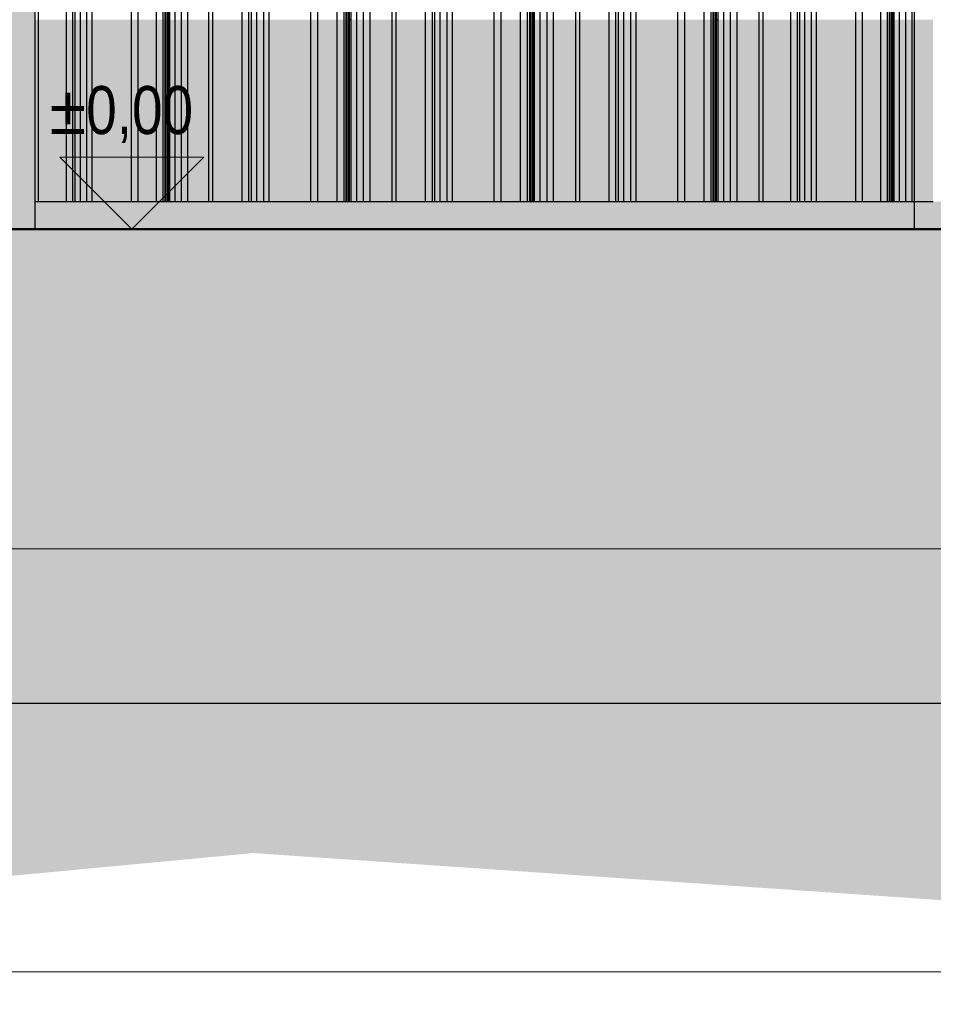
# Model space of a CAD drawing. Header units: metres. Extents: x -58265 to 590738, y -55036 to 35250.
# Tile 104 of 160: x 560654 to 562561, y -52304 to -50249. Entities that reach past the tile are written whole.
import ezdxf

# ---------------------------------------------------------------- set-up
doc = ezdxf.new("R2010")
doc.units = ezdxf.units.M
doc.header["$LTSCALE"] = 0.05
for name, color, linetype in [('Ansicht Süd_3_A_1_Decken_Roh', 7, 'Continuous'), ('Ansicht Süd_3_A_1_Fassaden', 7, 'Continuous'), ('Ansicht Süd_3_A_1_Schraffuren', 7, 'Continuous'), ('Ansicht Süd_3_A_1_Wände_Außen', 7, 'Continuous'), ('Ansicht Süd_3_A_2_Fenster_Türen.Ergänzung', 7, 'Continuous'), ('Ansicht Süd_3_A_4_Bemaßung_100', 7, 'Continuous')]:
    doc.layers.add(name, color=color, linetype=linetype)
doc.styles.add('ERSTELLTER_STIL_2', font='txt')

msp = doc.modelspace()

# ---------------------------------------------------------------- hatches: boundary and pattern name
at = {"layer": 'Ansicht Süd_3_A_1_Schraffuren', "linetype": 'Continuous', "lineweight": 15}
for points in [[(560226.7, -50686.1), (560685.9, -50686.1), (560685.9, -45403.3), (560226.7, -46052.8)], [(560694, -50628.9), (560694, -50248.9), (560685.9, -50248.9), (560685.9, -50628.9)], [(560751.8, -50628.9), (560751.8, -50248.9), (560694, -50248.9), (560694, -50628.9)], [(560765.6, -50628.9), (560765.6, -50248.9), (560751.8, -50248.9), (560751.8, -50628.9)], [(560770.4, -50628.9), (560770.4, -50248.9), (560765.6, -50248.9), (560765.6, -50628.9)], [(560781, -50628.9), (560781, -50248.9), (560770.4, -50248.9), (560770.4, -50628.9)], [(560794.7, -50628.9), (560794.7, -50248.9), (560781, -50248.9), (560781, -50628.9)], [(560805.3, -50628.9), (560805.3, -50248.9), (560794.7, -50248.9), (560794.7, -50628.9)], [(560887.6, -50628.9), (560887.6, -50248.9), (560805.3, -50248.9), (560805.3, -50628.9)], [(560901.5, -50628.9), (560901.5, -50248.9), (560887.6, -50248.9), (560887.6, -50628.9)], [(560939.8, -50628.9), (560939.8, -50248.9), (560901.5, -50248.9), (560901.5, -50628.9)], [(560953.7, -50628.9), (560953.7, -50248.9), (560939.8, -50248.9), (560939.8, -50628.9)], [(560957.8, -50628.9), (560957.8, -50248.9), (560953.7, -50248.9), (560953.7, -50628.9)], [(560959.4, -50628.9), (560959.4, -50248.9), (560957.8, -50248.9), (560957.8, -50628.9)], [(560963, -50628.9), (560963, -50248.9), (560959.4, -50248.9), (560959.4, -50628.9)], [(560964.6, -50628.9), (560964.6, -50248.9), (560963, -50248.9), (560963, -50628.9)], [(560967.4, -50628.9), (560967.4, -50248.9), (560964.6, -50248.9), (560964.6, -50628.9)], [(560978.8, -50628.9), (560978.8, -50248.9), (560967.4, -50248.9), (560967.4, -50628.9)], [(560992.1, -50628.9), (560992.1, -50248.9), (560978.8, -50248.9), (560978.8, -50628.9)], [(561004.9, -50628.9), (561004.9, -50248.9), (560992.1, -50248.9), (560992.1, -50628.9)], [(561048.7, -50628.9), (561048.7, -50248.9), (561004.9, -50248.9), (561004.9, -50628.9)], [(561057.3, -50628.9), (561057.3, -50248.9), (561048.7, -50248.9), (561048.7, -50628.9)], [(561118.3, -50628.9), (561118.3, -50248.9), (561057.3, -50248.9), (561057.3, -50628.9)], [(561132.8, -50628.9), (561132.8, -50248.9), (561118.3, -50248.9), (561118.3, -50628.9)], [(561137.9, -50628.9), (561137.9, -50248.9), (561132.8, -50248.9), (561132.8, -50628.9)], [(561149.1, -50628.9), (561149.1, -50248.9), (561137.9, -50248.9), (561137.9, -50628.9)], [(561163.5, -50628.9), (561163.5, -50248.9), (561149.1, -50248.9), (561149.1, -50628.9)], [(561174.7, -50628.9), (561174.7, -50248.9), (561163.5, -50248.9), (561163.5, -50628.9)], [(561261.5, -50628.9), (561261.5, -50248.9), (561174.7, -50248.9), (561174.7, -50628.9)], [(561276.2, -50628.9), (561276.2, -50248.9), (561261.5, -50248.9), (561261.5, -50628.9)], [(561316.6, -50628.9), (561316.6, -50248.9), (561276.2, -50248.9), (561276.2, -50628.9)], [(561331.3, -50628.9), (561331.3, -50248.9), (561316.6, -50248.9), (561316.6, -50628.9)], [(561335.6, -50628.9), (561335.6, -50248.9), (561331.3, -50248.9), (561331.3, -50628.9)], [(561337.3, -50628.9), (561337.3, -50248.9), (561335.6, -50248.9), (561335.6, -50628.9)], [(561341.1, -50628.9), (561341.1, -50248.9), (561337.3, -50248.9), (561337.3, -50628.9)], [(561342.8, -50628.9), (561342.8, -50248.9), (561341.1, -50248.9), (561341.1, -50628.9)], [(561345.7, -50628.9), (561345.7, -50248.9), (561342.8, -50248.9), (561342.8, -50628.9)], [(561357.8, -50628.9), (561357.8, -50248.9), (561345.7, -50248.9), (561345.7, -50628.9)], [(561371.8, -50628.9), (561371.8, -50248.9), (561357.8, -50248.9), (561357.8, -50628.9)], [(561385.3, -50628.9), (561385.3, -50248.9), (561371.8, -50248.9), (561371.8, -50628.9)], [(561431.6, -50628.9), (561431.6, -50248.9), (561385.3, -50248.9), (561385.3, -50628.9)], [(561440.1, -50628.9), (561440.1, -50248.9), (561431.6, -50248.9), (561431.6, -50628.9)], [(561501.2, -50628.9), (561501.2, -50248.9), (561440.1, -50248.9), (561440.1, -50628.9)], [(561515.7, -50628.9), (561515.7, -50248.9), (561501.2, -50248.9), (561501.2, -50628.9)], [(561520.7, -50628.9), (561520.7, -50248.9), (561515.7, -50248.9), (561515.7, -50628.9)], [(561531.9, -50628.9), (561531.9, -50248.9), (561520.7, -50248.9), (561520.7, -50628.9)], [(561546.4, -50628.9), (561546.4, -50248.9), (561531.9, -50248.9), (561531.9, -50628.9)], [(561557.6, -50628.9), (561557.6, -50248.9), (561546.4, -50248.9), (561546.4, -50628.9)], [(561644.4, -50628.9), (561644.4, -50248.9), (561557.6, -50248.9), (561557.6, -50628.9)], [(561659, -50628.9), (561659, -50248.9), (561644.4, -50248.9), (561644.4, -50628.9)], [(561699.5, -50628.9), (561699.5, -50248.9), (561659, -50248.9), (561659, -50628.9)], [(561714.1, -50628.9), (561714.1, -50248.9), (561699.5, -50248.9), (561699.5, -50628.9)], [(561718.5, -50628.9), (561718.5, -50248.9), (561714.1, -50248.9), (561714.1, -50628.9)], [(561720.2, -50628.9), (561720.2, -50248.9), (561718.5, -50248.9), (561718.5, -50628.9)], [(561723.9, -50628.9), (561723.9, -50248.9), (561720.2, -50248.9), (561720.2, -50628.9)], [(561725.6, -50628.9), (561725.6, -50248.9), (561723.9, -50248.9), (561723.9, -50628.9)], [(561728.6, -50628.9), (561728.6, -50248.9), (561725.6, -50248.9), (561725.6, -50628.9)], [(561740.6, -50628.9), (561740.6, -50248.9), (561728.6, -50248.9), (561728.6, -50628.9)], [(561754.6, -50628.9), (561754.6, -50248.9), (561740.6, -50248.9), (561740.6, -50628.9)], [(561768.1, -50628.9), (561768.1, -50248.9), (561754.6, -50248.9), (561754.6, -50628.9)], [(561814.4, -50628.9), (561814.4, -50248.9), (561768.1, -50248.9), (561768.1, -50628.9)], [(561822.9, -50628.9), (561822.9, -50248.9), (561814.4, -50248.9), (561814.4, -50628.9)], [(561884, -50628.9), (561884, -50248.9), (561822.9, -50248.9), (561822.9, -50628.9)], [(561898.5, -50628.9), (561898.5, -50248.9), (561884, -50248.9), (561884, -50628.9)], [(561903.6, -50628.9), (561903.6, -50248.9), (561898.5, -50248.9), (561898.5, -50628.9)], [(561914.8, -50628.9), (561914.8, -50248.9), (561903.6, -50248.9), (561903.6, -50628.9)], [(561929.2, -50628.9), (561929.2, -50248.9), (561914.8, -50248.9), (561914.8, -50628.9)], [(561940.4, -50628.9), (561940.4, -50248.9), (561929.2, -50248.9), (561929.2, -50628.9)], [(562027.2, -50628.9), (562027.2, -50248.9), (561940.4, -50248.9), (561940.4, -50628.9)], [(562041.9, -50628.9), (562041.9, -50248.9), (562027.2, -50248.9), (562027.2, -50628.9)], [(562082.3, -50628.9), (562082.3, -50248.9), (562041.9, -50248.9), (562041.9, -50628.9)], [(562097, -50628.9), (562097, -50248.9), (562082.3, -50248.9), (562082.3, -50628.9)], [(562101.3, -50628.9), (562101.3, -50248.9), (562097, -50248.9), (562097, -50628.9)], [(562103, -50628.9), (562103, -50248.9), (562101.3, -50248.9), (562101.3, -50628.9)], [(562106.8, -50628.9), (562106.8, -50248.9), (562103, -50248.9), (562103, -50628.9)], [(562108.5, -50628.9), (562108.5, -50248.9), (562106.8, -50248.9), (562106.8, -50628.9)], [(562111.4, -50628.9), (562111.4, -50248.9), (562108.5, -50248.9), (562108.5, -50628.9)], [(562123.5, -50628.9), (562123.5, -50248.9), (562111.4, -50248.9), (562111.4, -50628.9)], [(562137.5, -50628.9), (562137.5, -50248.9), (562123.5, -50248.9), (562123.5, -50628.9)], [(562151, -50628.9), (562151, -50248.9), (562137.5, -50248.9), (562137.5, -50628.9)], [(562197.3, -50628.9), (562197.3, -50248.9), (562151, -50248.9), (562151, -50628.9)], [(562205.3, -50628.9), (562205.3, -50248.9), (562197.3, -50248.9), (562197.3, -50628.9)], [(562263.2, -50628.9), (562263.2, -50248.9), (562205.3, -50248.9), (562205.3, -50628.9)], [(562277, -50628.9), (562277, -50248.9), (562263.2, -50248.9), (562263.2, -50628.9)], [(562281.8, -50628.9), (562281.8, -50248.9), (562277, -50248.9), (562277, -50628.9)], [(562292.4, -50628.9), (562292.4, -50248.9), (562281.8, -50248.9), (562281.8, -50628.9)], [(562306.1, -50628.9), (562306.1, -50248.9), (562292.4, -50248.9), (562292.4, -50628.9)], [(562316.7, -50628.9), (562316.7, -50248.9), (562306.1, -50248.9), (562306.1, -50628.9)], [(562398.9, -50628.9), (562398.9, -50248.9), (562316.7, -50248.9), (562316.7, -50628.9)], [(562412.8, -50628.9), (562412.8, -50248.9), (562398.9, -50248.9), (562398.9, -50628.9)], [(562451.2, -50628.9), (562451.2, -50248.9), (562412.8, -50248.9), (562412.8, -50628.9)], [(562465, -50628.9), (562465, -50248.9), (562451.2, -50248.9), (562451.2, -50628.9)], [(562469.2, -50628.9), (562469.2, -50248.9), (562465, -50248.9), (562465, -50628.9)], [(562470.8, -50628.9), (562470.8, -50248.9), (562469.2, -50248.9), (562469.2, -50628.9)], [(562474.3, -50628.9), (562474.3, -50248.9), (562470.8, -50248.9), (562470.8, -50628.9)], [(562476, -50628.9), (562476, -50248.9), (562474.3, -50248.9), (562474.3, -50628.9)], [(562478.7, -50628.9), (562478.7, -50248.9), (562476, -50248.9), (562476, -50628.9)], [(562490.2, -50628.9), (562490.2, -50248.9), (562478.7, -50248.9), (562478.7, -50628.9)], [(562503.5, -50628.9), (562503.5, -50248.9), (562490.2, -50248.9), (562490.2, -50628.9)], [(562516.3, -50628.9), (562516.3, -50248.9), (562503.5, -50248.9), (562503.5, -50628.9)], [(562560.1, -50628.9), (562560.1, -50248.9), (562516.3, -50248.9), (562516.3, -50628.9)], [(556844.3, -50836.1), (556250.4, -51676.1), (562640.9, -51676.1), (562640.9, -50628.9), (562560.1, -50628.9), (562560.1, -50626.1), (562560.1, -50628.9), (560685.9, -50628.9), (560685.9, -50686.1), (560275.9, -50686.1), (560275.9, -50836.1)]]:
    msp.add_hatch(color=7, dxfattribs=at).paths.add_polyline_path(points)
at = {"layer": 'Ansicht Süd_3_A_1_Schraffuren', "linetype": 'Continuous', "lineweight": 18}
msp.add_hatch(color=9, dxfattribs=at).paths.add_polyline_path([(514049.5, -50686.1), (514049.5, -51551.1), (522644.4, -52952.6), (535804.2, -51713.8), (549514.4, -53082.8), (561141.9, -51988), (569574.8, -52564.9), (581633.5, -51759.6), (586181.4, -52952.6), (590713.8, -51299.2), (590713.8, -50686.1)])

# ---------------------------------------------------------------- linework, layer by layer
at = {"layer": 'Ansicht Süd_3_A_1_Decken_Roh', "color": 253, "linetype": 'Continuous', "lineweight": 18}
msp.add_line((560220.9, -52236.1), (563560.9, -52236.1), dxfattribs=at)
at = {"layer": 'Ansicht Süd_3_A_1_Fassaden', "color": 7, "linetype": 'Continuous', "lineweight": 25}
for p, q in [((562520.9, -47036.1), (562520.9, -50686.1)), ((560694, -50248.9), (560694, -48648.9)), ((560751.8, -50248.9), (560751.8, -48648.9)), ((560765.6, -50248.9), (560765.6, -48648.9)), ((560770.4, -50248.9), (560770.4, -48648.9)), ((560781, -50248.9), (560781, -48648.9)), ((560794.7, -50248.9), (560794.7, -48648.9)), ((560805.3, -50248.9), (560805.3, -48648.9)), ((560887.6, -50248.9), (560887.6, -48648.9)), ((560901.5, -50248.9), (560901.5, -48648.9)), ((560939.8, -50248.9), (560939.8, -48648.9)), ((560953.7, -50248.9), (560953.7, -48648.9)), ((560957.8, -50248.9), (560957.8, -48648.9)), ((560959.4, -50248.9), (560959.4, -48648.9)), ((560963, -50248.9), (560963, -48648.9)), ((560964.6, -50248.9), (560964.6, -48648.9)), ((560967.4, -50248.9), (560967.4, -48648.9)), ((560978.8, -50248.9), (560978.8, -48648.9)), ((560992.1, -50248.9), (560992.1, -48648.9)), ((561004.9, -50248.9), (561004.9, -48648.9)), ((561048.7, -50248.9), (561048.7, -48648.9)), ((561057.3, -50248.9), (561057.3, -48648.9)), ((561118.3, -50248.9), (561118.3, -48648.9)), ((561132.8, -50248.9), (561132.8, -48648.9)), ((561137.9, -50248.9), (561137.9, -48648.9)), ((561149.1, -50248.9), (561149.1, -48648.9)), ((561163.5, -50248.9), (561163.5, -48648.9)), ((561174.7, -50248.9), (561174.7, -48648.9)), ((561261.5, -50248.9), (561261.5, -48648.9)), ((561276.2, -50248.9), (561276.2, -48648.9)), ((561316.6, -50248.9), (561316.6, -48648.9)), ((561331.3, -50248.9), (561331.3, -48648.9)), ((561335.6, -50248.9), (561335.6, -48648.9)), ((561337.3, -50248.9), (561337.3, -48648.9)), ((561341.1, -50248.9), (561341.1, -48648.9)), ((561342.8, -50248.9), (561342.8, -48648.9)), ((561345.7, -50248.9), (561345.7, -48648.9)), ((561357.8, -50248.9), (561357.8, -48648.9)), ((561371.8, -50248.9), (561371.8, -48648.9)), ((561385.3, -50248.9), (561385.3, -48648.9)), ((561431.6, -50248.9), (561431.6, -48648.9)), ((561440.1, -50248.9), (561440.1, -48648.9)), ((561501.2, -50248.9), (561501.2, -48648.9)), ((561515.7, -50248.9), (561515.7, -48648.9)), ((561520.7, -50248.9), (561520.7, -48648.9)), ((561531.9, -50248.9), (561531.9, -48648.9)), ((561546.4, -50248.9), (561546.4, -48648.9)), ((561557.6, -50248.9), (561557.6, -48648.9)), ((561644.4, -50248.9), (561644.4, -48648.9)), ((561659, -50248.9), (561659, -48648.9)), ((561699.5, -50248.9), (561699.5, -48648.9)), ((561714.1, -50248.9), (561714.1, -48648.9)), ((561718.5, -50248.9), (561718.5, -48648.9)), ((561720.2, -50248.9), (561720.2, -48648.9)), ((561723.9, -50248.9), (561723.9, -48648.9)), ((561725.6, -50248.9), (561725.6, -48648.9)), ((561728.6, -50248.9), (561728.6, -48648.9)), ((561740.6, -50248.9), (561740.6, -48648.9)), ((561754.6, -50248.9), (561754.6, -48648.9)), ((561768.1, -50248.9), (561768.1, -48648.9)), ((561814.4, -50248.9), (561814.4, -48648.9)), ((561822.9, -50248.9), (561822.9, -48648.9)), ((561884, -50248.9), (561884, -48648.9)), ((561898.5, -50248.9), (561898.5, -48648.9)), ((561903.6, -50248.9), (561903.6, -48648.9)), ((561914.8, -50248.9), (561914.8, -48648.9)), ((561929.2, -50248.9), (561929.2, -48648.9)), ((561940.4, -50248.9), (561940.4, -48648.9)), ((562027.2, -50248.9), (562027.2, -48648.9)), ((562041.9, -50248.9), (562041.9, -48648.9)), ((562082.3, -50248.9), (562082.3, -48648.9)), ((562097, -50248.9), (562097, -48648.9)), ((562101.3, -50248.9), (562101.3, -48648.9)), ((562103, -50248.9), (562103, -48648.9)), ((562106.8, -50248.9), (562106.8, -48648.9)), ((562108.5, -50248.9), (562108.5, -48648.9)), ((562111.4, -50248.9), (562111.4, -48648.9)), ((562123.5, -50248.9), (562123.5, -48648.9)), ((562137.5, -50248.9), (562137.5, -48648.9)), ((562151, -50248.9), (562151, -48648.9)), ((562197.3, -50248.9), (562197.3, -48648.9)), ((562205.3, -50248.9), (562205.3, -48648.9)), ((562263.2, -50248.9), (562263.2, -48648.9)), ((562277, -50248.9), (562277, -48648.9)), ((562281.8, -50248.9), (562281.8, -48648.9)), ((562292.4, -50248.9), (562292.4, -48648.9)), ((562306.1, -50248.9), (562306.1, -48648.9)), ((562316.7, -50248.9), (562316.7, -48648.9)), ((562398.9, -50248.9), (562398.9, -48648.9)), ((562412.8, -50248.9), (562412.8, -48648.9)), ((562451.2, -50248.9), (562451.2, -48648.9)), ((562465, -50248.9), (562465, -48648.9)), ((562469.2, -50248.9), (562469.2, -48648.9)), ((562470.8, -50248.9), (562470.8, -48648.9)), ((562474.3, -50248.9), (562474.3, -48648.9)), ((562476, -50248.9), (562476, -48648.9)), ((562478.7, -50248.9), (562478.7, -48648.9)), ((562490.2, -50248.9), (562490.2, -48648.9)), ((562503.5, -50248.9), (562503.5, -48648.9)), ((562516.3, -50248.9), (562516.3, -48648.9)), ((560694, -50628.9), (560694, -50248.9)), ((560751.8, -50628.9), (560751.8, -50248.9)), ((560765.6, -50628.9), (560765.6, -50248.9)), ((560770.4, -50628.9), (560770.4, -50248.9)), ((560781, -50628.9), (560781, -50248.9)), ((560794.7, -50628.9), (560794.7, -50248.9)), ((560805.3, -50628.9), (560805.3, -50248.9)), ((560887.6, -50628.9), (560887.6, -50248.9)), ((560901.5, -50628.9), (560901.5, -50248.9)), ((560939.8, -50628.9), (560939.8, -50248.9)), ((560953.7, -50628.9), (560953.7, -50248.9)), ((560957.8, -50628.9), (560957.8, -50248.9)), ((560959.4, -50628.9), (560959.4, -50248.9)), ((560963, -50628.9), (560963, -50248.9)), ((560964.6, -50628.9), (560964.6, -50248.9)), ((560967.4, -50248.9), (560964.6, -50248.9)), ((560967.4, -50628.9), (560967.4, -50248.9)), ((560978.8, -50628.9), (560978.8, -50248.9)), ((560992.1, -50628.9), (560992.1, -50248.9)), ((561004.9, -50628.9), (561004.9, -50248.9)), ((561048.7, -50628.9), (561048.7, -50248.9)), ((561057.3, -50628.9), (561057.3, -50248.9)), ((561118.3, -50628.9), (561118.3, -50248.9)), ((561132.8, -50628.9), (561132.8, -50248.9)), ((561137.9, -50628.9), (561137.9, -50248.9)), ((561149.1, -50628.9), (561149.1, -50248.9)), ((561163.5, -50628.9), (561163.5, -50248.9)), ((561174.7, -50628.9), (561174.7, -50248.9)), ((561261.5, -50628.9), (561261.5, -50248.9)), ((561276.2, -50628.9), (561276.2, -50248.9)), ((561316.6, -50628.9), (561316.6, -50248.9)), ((561331.3, -50628.9), (561331.3, -50248.9)), ((561335.6, -50628.9), (561335.6, -50248.9)), ((561337.3, -50628.9), (561337.3, -50248.9)), ((561341.1, -50628.9), (561341.1, -50248.9)), ((561342.8, -50628.9), (561342.8, -50248.9)), ((561345.7, -50248.9), (561342.8, -50248.9)), ((561345.7, -50628.9), (561345.7, -50248.9)), ((561357.8, -50628.9), (561357.8, -50248.9)), ((561371.8, -50628.9), (561371.8, -50248.9)), ((561385.3, -50628.9), (561385.3, -50248.9)), ((561431.6, -50628.9), (561431.6, -50248.9)), ((561440.1, -50628.9), (561440.1, -50248.9)), ((561501.2, -50628.9), (561501.2, -50248.9)), ((561515.7, -50628.9), (561515.7, -50248.9)), ((561520.7, -50628.9), (561520.7, -50248.9)), ((561531.9, -50628.9), (561531.9, -50248.9)), ((561546.4, -50628.9), (561546.4, -50248.9)), ((561557.6, -50628.9), (561557.6, -50248.9)), ((561644.4, -50628.9), (561644.4, -50248.9)), ((561659, -50628.9), (561659, -50248.9)), ((561699.5, -50628.9), (561699.5, -50248.9)), ((561714.1, -50628.9), (561714.1, -50248.9)), ((561718.5, -50628.9), (561718.5, -50248.9)), ((561720.2, -50628.9), (561720.2, -50248.9)), ((561723.9, -50628.9), (561723.9, -50248.9)), ((561725.6, -50628.9), (561725.6, -50248.9)), ((561728.6, -50248.9), (561725.6, -50248.9)), ((561728.6, -50628.9), (561728.6, -50248.9)), ((561740.6, -50628.9), (561740.6, -50248.9)), ((561754.6, -50628.9), (561754.6, -50248.9)), ((561768.1, -50628.9), (561768.1, -50248.9)), ((561814.4, -50628.9), (561814.4, -50248.9)), ((561822.9, -50628.9), (561822.9, -50248.9)), ((561884, -50628.9), (561884, -50248.9)), ((561898.5, -50628.9), (561898.5, -50248.9)), ((561903.6, -50628.9), (561903.6, -50248.9)), ((561914.8, -50628.9), (561914.8, -50248.9)), ((561929.2, -50628.9), (561929.2, -50248.9)), ((561940.4, -50628.9), (561940.4, -50248.9)), ((562027.2, -50628.9), (562027.2, -50248.9)), ((562041.9, -50628.9), (562041.9, -50248.9)), ((562082.3, -50628.9), (562082.3, -50248.9)), ((562097, -50628.9), (562097, -50248.9)), ((562101.3, -50628.9), (562101.3, -50248.9)), ((562103, -50628.9), (562103, -50248.9)), ((562106.8, -50628.9), (562106.8, -50248.9)), ((562108.5, -50628.9), (562108.5, -50248.9)), ((562111.4, -50248.9), (562108.5, -50248.9)), ((562111.4, -50628.9), (562111.4, -50248.9)), ((562123.5, -50628.9), (562123.5, -50248.9)), ((562137.5, -50628.9), (562137.5, -50248.9)), ((562151, -50628.9), (562151, -50248.9)), ((562197.3, -50628.9), (562197.3, -50248.9)), ((562205.3, -50628.9), (562205.3, -50248.9)), ((562263.2, -50628.9), (562263.2, -50248.9)), ((562277, -50628.9), (562277, -50248.9)), ((562281.8, -50628.9), (562281.8, -50248.9)), ((562292.4, -50628.9), (562292.4, -50248.9)), ((562306.1, -50628.9), (562306.1, -50248.9)), ((562316.7, -50628.9), (562316.7, -50248.9)), ((562398.9, -50628.9), (562398.9, -50248.9)), ((562412.8, -50628.9), (562412.8, -50248.9)), ((562451.2, -50628.9), (562451.2, -50248.9)), ((562465, -50628.9), (562465, -50248.9)), ((562469.2, -50628.9), (562469.2, -50248.9)), ((562470.8, -50628.9), (562470.8, -50248.9)), ((562474.3, -50628.9), (562474.3, -50248.9)), ((562476, -50628.9), (562476, -50248.9)), ((562478.7, -50248.9), (562476, -50248.9)), ((562478.7, -50628.9), (562478.7, -50248.9)), ((562490.2, -50628.9), (562490.2, -50248.9)), ((562503.5, -50628.9), (562503.5, -50248.9)), ((562516.3, -50628.9), (562516.3, -50248.9)), ((560694, -50628.9), (560685.9, -50628.9)), ((560751.8, -50628.9), (560694, -50628.9)), ((560765.6, -50628.9), (560751.8, -50628.9)), ((560770.4, -50628.9), (560765.6, -50628.9)), ((560781, -50628.9), (560770.4, -50628.9)), ((560794.7, -50628.9), (560781, -50628.9)), ((560805.3, -50628.9), (560794.7, -50628.9)), ((560887.6, -50628.9), (560805.3, -50628.9)), ((560901.5, -50628.9), (560887.6, -50628.9)), ((560939.8, -50628.9), (560901.5, -50628.9)), ((560953.7, -50628.9), (560939.8, -50628.9)), ((560957.8, -50628.9), (560953.7, -50628.9)), ((560959.4, -50628.9), (560957.8, -50628.9)), ((560963, -50628.9), (560959.4, -50628.9)), ((560964.6, -50628.9), (560963, -50628.9)), ((560967.4, -50628.9), (560964.6, -50628.9)), ((560978.8, -50628.9), (560967.4, -50628.9)), ((560992.1, -50628.9), (560978.8, -50628.9)), ((561004.9, -50628.9), (560992.1, -50628.9)), ((561048.7, -50628.9), (561004.9, -50628.9)), ((561057.3, -50628.9), (561048.7, -50628.9)), ((561118.3, -50628.9), (561057.3, -50628.9)), ((561132.8, -50628.9), (561118.3, -50628.9)), ((561137.9, -50628.9), (561132.8, -50628.9)), ((561149.1, -50628.9), (561137.9, -50628.9)), ((561163.5, -50628.9), (561149.1, -50628.9)), ((561174.7, -50628.9), (561163.5, -50628.9)), ((561261.5, -50628.9), (561174.7, -50628.9)), ((561276.2, -50628.9), (561261.5, -50628.9)), ((561316.6, -50628.9), (561276.2, -50628.9)), ((561331.3, -50628.9), (561316.6, -50628.9)), ((561335.6, -50628.9), (561331.3, -50628.9)), ((561337.3, -50628.9), (561335.6, -50628.9)), ((561341.1, -50628.9), (561337.3, -50628.9)), ((561342.8, -50628.9), (561341.1, -50628.9)), ((561345.7, -50628.9), (561342.8, -50628.9)), ((561357.8, -50628.9), (561345.7, -50628.9)), ((561371.8, -50628.9), (561357.8, -50628.9)), ((561385.3, -50628.9), (561371.8, -50628.9)), ((561431.6, -50628.9), (561385.3, -50628.9)), ((561440.1, -50628.9), (561431.6, -50628.9)), ((561501.2, -50628.9), (561440.1, -50628.9)), ((561515.7, -50628.9), (561501.2, -50628.9)), ((561520.7, -50628.9), (561515.7, -50628.9)), ((561531.9, -50628.9), (561520.7, -50628.9)), ((561546.4, -50628.9), (561531.9, -50628.9)), ((561557.6, -50628.9), (561546.4, -50628.9)), ((561644.4, -50628.9), (561557.6, -50628.9)), ((561659, -50628.9), (561644.4, -50628.9)), ((561699.5, -50628.9), (561659, -50628.9)), ((561714.1, -50628.9), (561699.5, -50628.9)), ((561718.5, -50628.9), (561714.1, -50628.9)), ((561720.2, -50628.9), (561718.5, -50628.9)), ((561723.9, -50628.9), (561720.2, -50628.9)), ((561725.6, -50628.9), (561723.9, -50628.9)), ((561728.6, -50628.9), (561725.6, -50628.9)), ((561740.6, -50628.9), (561728.6, -50628.9)), ((561754.6, -50628.9), (561740.6, -50628.9)), ((561768.1, -50628.9), (561754.6, -50628.9)), ((561814.4, -50628.9), (561768.1, -50628.9)), ((561822.9, -50628.9), (561814.4, -50628.9)), ((561884, -50628.9), (561822.9, -50628.9)), ((561898.5, -50628.9), (561884, -50628.9)), ((561903.6, -50628.9), (561898.5, -50628.9)), ((561914.8, -50628.9), (561903.6, -50628.9)), ((561929.2, -50628.9), (561914.8, -50628.9)), ((561940.4, -50628.9), (561929.2, -50628.9)), ((562027.2, -50628.9), (561940.4, -50628.9)), ((562041.9, -50628.9), (562027.2, -50628.9)), ((562082.3, -50628.9), (562041.9, -50628.9)), ((562097, -50628.9), (562082.3, -50628.9)), ((562101.3, -50628.9), (562097, -50628.9)), ((562103, -50628.9), (562101.3, -50628.9)), ((562106.8, -50628.9), (562103, -50628.9)), ((562108.5, -50628.9), (562106.8, -50628.9)), ((562111.4, -50628.9), (562108.5, -50628.9)), ((562123.5, -50628.9), (562111.4, -50628.9)), ((562137.5, -50628.9), (562123.5, -50628.9)), ((562151, -50628.9), (562137.5, -50628.9)), ((562197.3, -50628.9), (562151, -50628.9)), ((562205.3, -50628.9), (562197.3, -50628.9)), ((562263.2, -50628.9), (562205.3, -50628.9)), ((562277, -50628.9), (562263.2, -50628.9)), ((562281.8, -50628.9), (562277, -50628.9)), ((562292.4, -50628.9), (562281.8, -50628.9)), ((562306.1, -50628.9), (562292.4, -50628.9)), ((562316.7, -50628.9), (562306.1, -50628.9)), ((562398.9, -50628.9), (562316.7, -50628.9)), ((562412.8, -50628.9), (562398.9, -50628.9)), ((562451.2, -50628.9), (562412.8, -50628.9)), ((562465, -50628.9), (562451.2, -50628.9)), ((562469.2, -50628.9), (562465, -50628.9)), ((562470.8, -50628.9), (562469.2, -50628.9)), ((562474.3, -50628.9), (562470.8, -50628.9)), ((562476, -50628.9), (562474.3, -50628.9)), ((562478.7, -50628.9), (562476, -50628.9)), ((562490.2, -50628.9), (562478.7, -50628.9)), ((562503.5, -50628.9), (562490.2, -50628.9)), ((562516.3, -50628.9), (562503.5, -50628.9)), ((562560.1, -50628.9), (562516.3, -50628.9))]:
    msp.add_line(p, q, dxfattribs=at)
at = {"layer": 'Ansicht Süd_3_A_1_Fassaden', "color": 7, "linetype": 'Continuous', "lineweight": 50}
msp.add_line((590713.8, -50686.1), (514049.5, -50686.1), dxfattribs=at)
at = {"layer": 'Ansicht Süd_3_A_1_Wände_Außen', "color": 7, "linetype": 'Continuous', "lineweight": 25}
msp.add_line((562640.9, -51676.1), (555485.9, -51676.1), dxfattribs=at)
at = {"layer": 'Ansicht Süd_3_A_2_Fenster_Türen.Ergänzung', "color": 7, "linetype": 'Continuous', "lineweight": 25}
for p in [(560685.9, -44576.1), (560226.7, -50686.1)]:
    msp.add_line(p, (560685.9, -50686.1), dxfattribs=at)
at = {"layer": 'Ansicht Süd_3_A_4_Bemaßung_100', "color": 7, "linetype": 'Continuous', "lineweight": 15}
for p, q in [((560888.4, -50686.1), (560738.4, -50536.1)), ((560738.4, -50536.1), (561038.4, -50536.1)), ((561038.4, -50536.1), (560888.4, -50686.1)), ((560888.4, -50686.1), (560775.9, -50686.1)), ((560888.4, -50686.1), (561188.4, -50686.1)), ((554260.9, -51353.2), (562860.9, -51353.2))]:
    msp.add_line(p, q, dxfattribs=at)

# ---------------------------------------------------------------- texts
at = {"layer": 'Ansicht Süd_3_A_4_Bemaßung_100', "color": 7, "linetype": 'Continuous', "lineweight": 20, "insert": (560716.6, -50506.1), "char_height": 100, "width": 343.62, "attachment_point": 7, "style": 'ERSTELLTER_STIL_2'}
msp.add_mtext('\\A1;{\\pql;\\fSwis721 Cn BT|b0|i0|c0|p0;\\W1.000000;±0,00}', dxfattribs=at)

doc.saveas('drawing.dxf')
